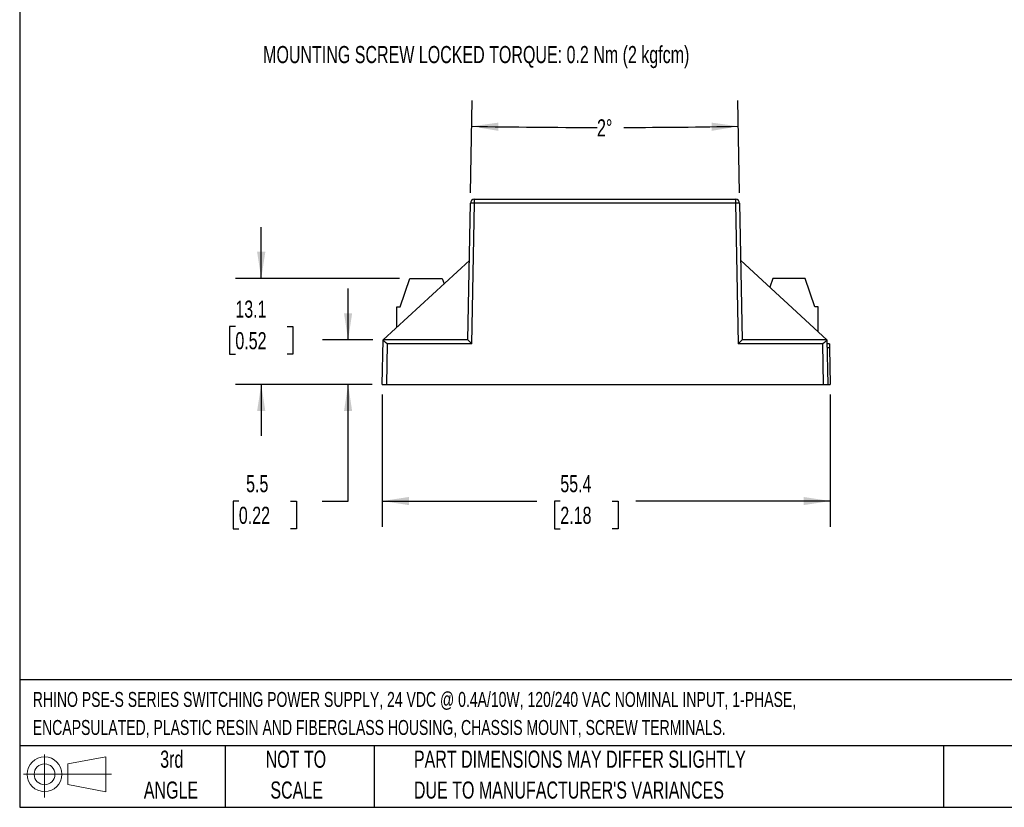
# Model space of a CAD drawing. Header units: millimetres. Extents: x 6 to 273, y 6 to 210.
# Tile 1 of 3: x 6 to 128, y 6 to 104. Entities that reach past the tile are written whole.
import ezdxf

# ---------------------------------------------------------------- set-up
doc = ezdxf.new("R2010")
doc.units = ezdxf.units.MM
doc.layers.add('DIMENSIONS', color=140, linetype='Continuous', lineweight=25)
doc.layers.add('TEXT', color=140, linetype='Continuous', lineweight=25)
doc.styles.add('SLDTEXTSTYLE0', font='TXT', dxfattribs={"width": 0.7})
doc.dimstyles.new('SLDDIMSTYLE0', dxfattribs={"dimtxt": 2.158008, "dimasz": 3.302, "dimexe": 0, "dimexo": 0.0625, "dimgap": 0.539502, "dimtad": 0, "dimtih": 1, "dimtoh": 1, "dimrnd": 1e-09, "dimzin": 12, "dimdsep": 46, "dimtxsty": 'SLDTEXTSTYLE0', "dimsah": 1, "dimcen": 0.09, "dimadec": 0, "dimazin": 3, "dimtfac": 1, "dimtofl": 0, "dimtmove": 0, "dimatfit": 3, "dimfxl": 0, "dimfrac": 2, "dimtolj": 1, "dimtzin": 12, "dimarcsym": 0})
doc.dimstyles.new('SLDDIMSTYLE1', dxfattribs={"dimtxt": 2.158008, "dimasz": 3.302, "dimexe": 0, "dimexo": 0.0625, "dimgap": 0.539502, "dimtad": 0, "dimtih": 1, "dimtoh": 1, "dimrnd": 1e-09, "dimzin": 12, "dimdsep": 46, "dimtxsty": 'SLDTEXTSTYLE0', "dimsah": 1, "dimcen": 0.09, "dimadec": 0, "dimazin": 3, "dimtfac": 1, "dimtmove": 0, "dimatfit": 0, "dimfxl": 0, "dimfrac": 2, "dimtolj": 1, "dimtzin": 12, "dimarcsym": 0})
doc.dimstyles.new('SLDDIMSTYLE2', dxfattribs={"dimtxt": 2.158008, "dimasz": 3.302, "dimexe": 0, "dimexo": 0.0625, "dimgap": 0.539502, "dimtad": 0, "dimtih": 1, "dimtoh": 1, "dimdec": 4, "dimzin": 12, "dimdsep": 46, "dimtxsty": 'SLDTEXTSTYLE0', "dimsah": 1, "dimcen": 0.09, "dimadec": 0, "dimazin": 3, "dimtfac": 1, "dimtdec": 0, "dimtofl": 0, "dimtmove": 0, "dimatfit": 3, "dimfxl": 0, "dimfrac": 2, "dimtolj": 1, "dimtzin": 12, "dimarcsym": 0})

# ---------------------------------------------------------------- blocks, each defined once
blk = doc.blocks.new('Block11')
at = {"color": 7, "linetype": 'Continuous', "lineweight": 18}
for p, q in [((2.59, 5.31), (2.59, 0)), ((5.48, 4.17), (10.18, 5.03)), ((10.18, 5.03), (10.18, 0.73)), ((5.48, 1.6), (5.48, 4.17)), ((0, 2.88), (10.87, 2.88)), ((5.48, 1.6), (10.18, 0.73))]:
    blk.add_line(p, q, dxfattribs=at)
for radius in [2.15, 1.29]:
    blk.add_circle((2.59, 2.88), radius, dxfattribs=at)
blk = doc.blocks.new('Block12')
at = {"color": 7, "linetype": 'Continuous'}
blk.add_blockref('Block11', (0, 0), dxfattribs=at)
blk = doc.blocks.new('_D')
at = {"layer": 'DIMENSIONS'}
for p, q in [((51.21, 57.4), (51.21, 41.06)), ((106.62, 57.4), (106.62, 41.06)), ((51.21, 44.24), (70.31, 44.24)), ((73.23, 44.24), (72.51, 44.24)), ((72.51, 44.24), (72.51, 40.81)), ((79.65, 44.24), (80.37, 44.24)), ((80.37, 44.24), (80.37, 40.81)), ((106.62, 44.24), (82.57, 44.24)), ((72.51, 40.81), (73.23, 40.81)), ((80.37, 40.81), (79.65, 40.81))]:
    blk.add_line(p, q, dxfattribs=at)
for points in [[(51.21, 44.24), (54.51, 43.73), (54.51, 44.74)], [(106.62, 44.24), (103.32, 44.74), (103.32, 43.73)]]:
    blk.add_solid(points, dxfattribs=at)
at = {"layer": 'DIMENSIONS', "char_height": 2.117, "attachment_point": 1, "style": 'SLDTEXTSTYLE0'}
for s, insert in [('55.4', (73.23, 47.45)), ('2.18', (73.23, 43.53))]:
    blk.add_mtext(s, dxfattribs=dict(at, insert=insert))
blk = doc.blocks.new('_D_1')
at = {"layer": 'DIMENSIONS'}
for p, q in [((46.98, 64.17), (46.98, 70.52)), ((50.04, 64.17), (43.8, 64.17)), ((49.94, 58.67), (43.8, 58.67)), ((46.98, 44.24), (46.98, 58.67)), ((33.46, 44.24), (32.74, 44.24)), ((32.74, 44.24), (32.74, 40.81)), ((39.87, 44.24), (40.6, 44.24)), ((40.6, 44.24), (40.6, 40.81)), ((43.76, 44.24), (46.98, 44.24)), ((32.74, 40.81), (33.46, 40.81)), ((40.6, 40.81), (39.87, 40.81))]:
    blk.add_line(p, q, dxfattribs=at)
for points in [[(46.98, 64.17), (47.48, 67.47), (46.47, 67.47)], [(46.98, 58.67), (46.47, 55.36), (47.48, 55.36)]]:
    blk.add_solid(points, dxfattribs=at)
at = {"layer": 'DIMENSIONS', "char_height": 2.117, "attachment_point": 1, "style": 'SLDTEXTSTYLE0'}
for s, insert in [('5.5', (34.36, 47.45)), ('0.22', (33.46, 43.53))]:
    blk.add_mtext(s, dxfattribs=dict(at, insert=insert))
blk = doc.blocks.new('_D_2')
at = {"layer": 'DIMENSIONS'}
for p, q in [((36.23, 71.77), (36.23, 78.12)), ((53.35, 71.77), (33.06, 71.77)), ((33.03, 65.83), (32.3, 65.83)), ((32.3, 65.83), (32.3, 62.4)), ((39.44, 65.83), (40.16, 65.83)), ((40.16, 65.83), (40.16, 62.4)), ((32.3, 62.4), (33.03, 62.4)), ((40.16, 62.4), (39.44, 62.4)), ((49.94, 58.67), (33.06, 58.67)), ((36.23, 58.67), (36.23, 52.32))]:
    blk.add_line(p, q, dxfattribs=at)
for points in [[(36.23, 71.77), (36.74, 75.07), (35.72, 75.07)], [(36.23, 58.67), (35.72, 55.36), (36.74, 55.36)]]:
    blk.add_solid(points, dxfattribs=at)
at = {"layer": 'DIMENSIONS', "char_height": 2.117, "attachment_point": 1, "style": 'SLDTEXTSTYLE0'}
for s, insert in [('13.1', (33.03, 69.04)), ('0.52', (33.03, 65.13))]:
    blk.add_mtext(s, dxfattribs=dict(at, insert=insert))
blk = doc.blocks.new('_D_3')
at = {"layer": 'DIMENSIONS'}
for p, q in [((62.12, 82.35), (62.32, 93.77)), ((95.4, 82.35), (95.2, 93.77))]:
    blk.add_line(p, q, dxfattribs=at)
for start, end in [(269, 269.94015), (270.14168, 271)]:
    blk.add_arc((78.76, 1035.46), 945.01, start, end, dxfattribs=at)
for points in [[(62.27, 90.59), (65.56, 90.03), (65.58, 91.05)], [(95.25, 90.59), (91.94, 91.05), (91.96, 90.03)]]:
    blk.add_solid(points, dxfattribs=at)
at = {"layer": 'DIMENSIONS', "insert": (77.77, 91.46), "char_height": 2.117, "attachment_point": 1, "style": 'SLDTEXTSTYLE0'}
blk.add_mtext('2°', dxfattribs=at)

msp = doc.modelspace()

# ---------------------------------------------------------------- linework, layer by layer
for p, q in [((61.80652, 64.16655), (62.10166, 81.07528)), ((62.29787, 63.67528), (62.60159, 81.07528)), ((62.60159, 81.07528), (62.60159, 81.56655)), ((62.60159, 81.56655), (94.91945, 81.56655)), ((94.91945, 81.07528), (62.60159, 81.07528)), ((94.91945, 81.07528), (95.22317, 63.67528)), ((95.41937, 81.07528), (95.71451, 64.16655)), ((61.97785, 73.9818), (51.30652, 64.16655)), ((106.21451, 64.16655), (95.54319, 73.9818)), ((53.41705, 68.26655), (54.61705, 71.76655)), ((54.61705, 71.76655), (58.61705, 71.76655)), ((58.61705, 71.76655), (58.84989, 71.10478)), ((99.51885, 71.76655), (99.13567, 70.67752)), ((103.51885, 71.76655), (99.51885, 71.76655)), ((104.71885, 68.26655), (103.51885, 71.76655)), ((53.01705, 65.73985), (53.01705, 68.26655)), ((53.01705, 68.26655), (53.41705, 68.26655)), ((105.11885, 68.26655), (104.71885, 68.26655)), ((105.11885, 65.17432), (105.11885, 68.26655)), ((51.21052, 58.66655), (51.30652, 64.16655)), ((61.80659, 64.16655), (51.30659, 64.16655)), ((51.79787, 63.67528), (51.71044, 58.66655)), ((62.29787, 63.67528), (51.79787, 63.67528)), ((105.72317, 63.67528), (95.22317, 63.67528)), ((106.21444, 64.16655), (95.71444, 64.16655)), ((105.81059, 58.66655), (105.72317, 63.67528)), ((106.21451, 64.16655), (106.31052, 58.66655)), ((106.53067, 63.66655), (106.22324, 63.66655)), ((106.53067, 63.66655), (106.53925, 63.17528)), ((106.53925, 63.17528), (106.23182, 63.17528)), ((106.53925, 63.17528), (106.61795, 58.66655)), ((51.21052, 58.66655), (51.71044, 58.66655)), ((51.71044, 58.66655), (105.81059, 58.66655)), ((105.81059, 58.66655), (106.31052, 58.66655)), ((106.31052, 58.66655), (106.61795, 58.66655))]:
    msp.add_line(p, q)
at = {"flags": 128}
msp.add_lwpolyline([(94.91945, 81.56655), (94.91945, 81.55715), (94.91945, 81.52932), (94.91945, 81.48409), (94.91945, 81.42317), (94.91945, 81.34885), (94.91945, 81.26392), (94.91945, 81.17157), (94.91945, 81.07528)], dxfattribs=at)
for centre, radius, start, end in [((62.60159, 81.06655), 0.5, 90, 179), ((62.35162, 73.9115), 7.16813, 88.0016174, 91.9983827), ((94.91945, 81.06655), 0.5, 1, 90), ((95.16941, 73.9115), 7.16813, 88.0016173, 91.9983826)]:
    msp.add_arc(centre, radius, start, end)
for centre, major_axis, start_param, end_param in [((51.79787, 63.66655), (-0.49133, 0.49998), 4.72126792, 6.274610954), ((62.29787, 63.66655), (-0.49133, 0.49998), 4.72126792, 6.274610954), ((95.22317, 63.66655), (0.49133, 0.49998), 0.008574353, 1.561917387), ((105.72317, 63.66655), (0.49133, 0.49998), 0.008574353, 1.561917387)]:
    msp.add_ellipse(centre, major_axis=major_axis, ratio=0.008725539, start_param=start_param, end_param=end_param)
for points in [[(51.30659, 64.16655), (51.30654, 64.16655), (51.30652, 64.16655), (51.30652, 64.16655)], [(106.21451, 64.16655), (106.21451, 64.16655), (106.21449, 64.16655), (106.21444, 64.16655)]]:
    msp.add_open_spline(points, degree=3)
at = {"layer": 'TEXT'}
for p, q in [((6.35, 209.55), (6.35, 6.35)), ((273.05, 22.12611), (6.35, 22.12611)), ((273.05, 13.97), (6.35, 13.97)), ((31.75, 13.97), (31.75, 6.35)), ((50.21163, 13.97), (50.21163, 6.35)), ((120.64648, 13.97), (120.64648, 6.35)), ((6.35, 6.35), (273.05, 6.35))]:
    msp.add_line(p, q, dxfattribs=at)

# ---------------------------------------------------------------- block references
msp.add_blockref('Block12', (6.83794, 7.55386), dxfattribs=at)

# ---------------------------------------------------------------- texts
at = {"layer": 'DIMENSIONS', "insert": (36.46716, 100.52777), "char_height": 2.1166667, "attachment_point": 1, "style": 'SLDTEXTSTYLE0'}
msp.add_mtext('MOUNTING SCREW LOCKED TORQUE: 0.2 Nm (2 kgfcm)', dxfattribs=at)
at = {"layer": 'TEXT', "style": 'SLDTEXTSTYLE0'}
for s, insert, char_height, attachment_point in [('RHINO PSE-S SERIES SWITCHING POWER SUPPLY, 24 VDC @ 0.4A/10W, 120/240 VAC NOMINAL INPUT, 1-PHASE,', (7.96573, 20.62023), 1.8520833, 1), ('ENCAPSULATED, PLASTIC RESIN AND FIBERGLASS HOUSING, CHASSIS MOUNT, SCREW TERMINALS.', (7.96573, 17.15078), 1.8520833, 1), ('3rd', (25.16245, 13.36399), 2.116667, 2), ('NOT TO', (40.51577, 13.36399), 2.116667, 2), ('PART DIMENSIONS MAY DIFFER SLIGHTLY', (55.11928, 13.36399), 2.1166667, 1), ('ANGLE', (25.06495, 9.54177), 2.116667, 2), ('SCALE', (40.61205, 9.54177), 2.116667, 2), ("DUE TO MANUFACTURER'S VARIANCES", (55.11928, 9.54177), 2.1166667, 1)]:
    msp.add_mtext(s, dxfattribs=dict(at, insert=insert, char_height=char_height, attachment_point=attachment_point))

# ---------------------------------------------------------------- dimensions: what is measured, and where the dimension line sits
at = {"layer": 'DIMENSIONS'}
dim = msp.add_angular_dim_2l(base=(70.02023, 90.4871), line1=((95.71451, 64.16655), (95.41937, 81.07528)), line2=((62.10166, 81.07528), (61.80652, 64.16655)), dimstyle='SLDDIMSTYLE2', dxfattribs=at)
dim.commit()
dim.dimension.update_dxf_attribs({"geometry": '_D_3', "text_midpoint": (79.43528, 90.44692), "dimtype": 162})
for base, p2, picture, middle in [((36.23196, 71.76655), (54.61705, 71.76655), '_D_2', (36.23196, 65.83062)), ((46.97637, 64.16655), (51.30659, 64.16655), '_D_1', (46.97637, 44.23576))]:
    dim = msp.add_linear_dim(base=base, p1=(51.21052, 58.66655), p2=p2, angle=90, dimstyle='SLDDIMSTYLE1', dxfattribs=at)
    dim.commit()
    dim.dimension.update_dxf_attribs({"geometry": picture, "text_midpoint": middle, "dimtype": 160})
dim = msp.add_linear_dim(base=(106.61795, 44.23576), p1=(51.21052, 58.66655), p2=(106.61795, 58.66655), dimstyle='SLDDIMSTYLE0', dxfattribs=at)
dim.commit()
dim.dimension.update_dxf_attribs({"geometry": '_D', "text_midpoint": (76.44042, 44.23576), "dimtype": 160})

doc.saveas('drawing.dxf')
